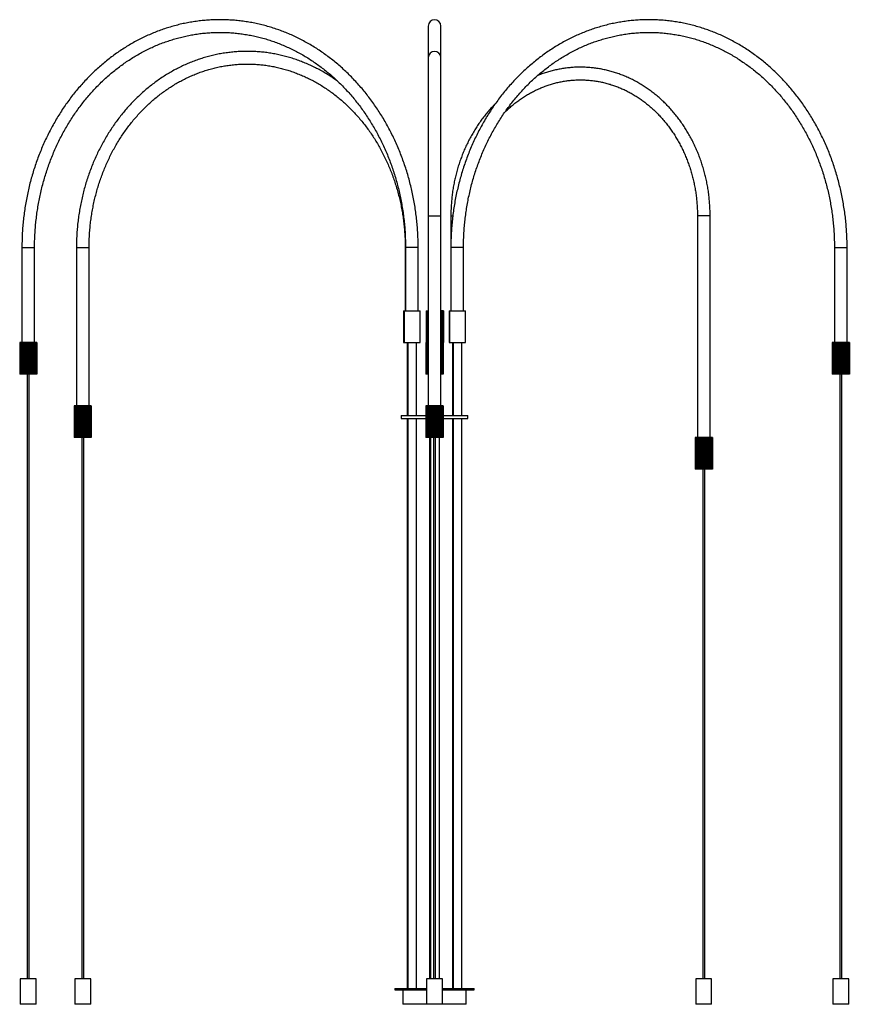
# Paper-space layout '_Normal a' of a CAD drawing. Header units: millimetres. Extents: x -656 to 656, y -23 to 1532.
import ezdxf

# ---------------------------------------------------------------- set-up
doc = ezdxf.new("R2010")
doc.units = ezdxf.units.MM

psp = doc.layouts.new('_Normal a')

# ---------------------------------------------------------------- linework, layer by layer
at = {"color": 7, "linetype": 'Continuous', "lineweight": 25}
for p, q in [((-10, 1522), (-10, 922)), ((10, 922), (10, 1522)), ((25.8, 1222), (25.8, 1072)), ((415.5, 1222), (415.5, 872)), ((435.5, 872), (435.5, 1222)), ((-652.1, 1172), (-652.1, 1022)), ((-632.1, 1022), (-632.1, 1172)), ((-565.9, 1172), (-565.9, 922)), ((-545.9, 922), (-545.9, 1172)), ((-46.3, 1172), (-46.3, 1072)), ((-45.8, 1172), (-45.8, 1072)), ((-25.8, 1072), (-25.8, 1172)), ((45.8, 1072), (45.8, 1172)), ((632.1, 1172), (632.1, 1022)), ((652.1, 1022), (652.1, 1172)), ((-48.8, 1072), (-48.8, 1022)), ((-48.8, 1072), (-22.9, 1072)), ((-47.9, 1072), (-47.9, 1022)), ((-22.9, 1022), (-22.9, 1072)), ((-13.4, 1072), (-13.4, 1022)), ((-13.4, 1072), (-10, 1072)), ((-12.7, 1072), (-12.7, 1022)), ((-12.6, 1072), (-12.6, 1022)), ((-12.2, 1072), (-12.2, 1022)), ((-11.8, 1072), (-11.8, 1022)), ((-10.9, 1072), (-10.9, 1022)), ((-10.2, 1072), (-10.2, 1022)), ((14.4, 1072), (10, 1072)), ((10.6, 1072), (10.6, 1022)), ((11.9, 1072), (11.9, 1022)), ((12.6, 1072), (12.6, 1022)), ((13.5, 1072), (13.5, 1022)), ((13.9, 1072), (13.9, 1022)), ((14.3, 1072), (14.3, 1022)), ((14.4, 1072), (14.4, 1022)), ((22.9, 1072), (22.9, 1022)), ((22.9, 1072), (48.8, 1072)), ((23.8, 1072), (23.8, 1022)), ((48.8, 1022), (48.8, 1072)), ((-652, 1022), (-655.6, 1022)), ((-655.6, 1022), (-655.6, 972)), ((-655.5, 1022), (-655.5, 972)), ((-655.2, 1022), (-655.2, 972)), ((-654.6, 1022), (-654.6, 972)), ((-654, 1022), (-654, 972)), ((-652.9, 1022), (-652.9, 972)), ((-652, 1022), (-652, 972)), ((-632.1, 1022), (-652, 1022)), ((-652, 1022), (-652, 972)), ((-650.6, 1022), (-650.6, 972)), ((-649.9, 1022), (-649.9, 972)), ((-649.4, 1022), (-649.4, 972)), ((-647.7, 1022), (-647.7, 972)), ((-647.2, 1022), (-647.2, 972)), ((-646.4, 1022), (-646.4, 972)), ((-644.4, 1022), (-644.4, 972)), ((-644.2, 1022), (-644.2, 972)), ((-643.1, 1022), (-643.1, 972)), ((-641.1, 1022), (-641.1, 972)), ((-639.9, 972), (-639.9, 1022)), ((-639.7, 1022), (-639.7, 972)), ((-637.7, 1022), (-637.7, 972)), ((-636.9, 972), (-636.9, 1022)), ((-636.4, 1022), (-636.4, 972)), ((-634.7, 1022), (-634.7, 972)), ((-634.2, 972), (-634.2, 1022)), ((-633.5, 1022), (-633.5, 972)), ((-632.1, 1022), (-632.1, 972)), ((-632.1, 972), (-632.1, 1022)), ((-628.5, 1022), (-632.1, 1022)), ((-631.2, 1022), (-631.2, 972)), ((-630.1, 1022), (-630.1, 972)), ((-629.5, 1022), (-629.5, 972)), ((-628.9, 1022), (-628.9, 972)), ((-628.6, 1022), (-628.6, 972)), ((-628.5, 1022), (-628.5, 972)), ((-48.8, 1022), (-22.9, 1022)), ((-43.3, 1022), (-43.3, 907)), ((-42.4, 1022), (-42.4, 907)), ((-28.4, 907), (-28.4, 1022)), ((-13.5, 1022), (-13.5, 972)), ((-13.5, 1022), (-10, 1022)), ((-13.4, 1022), (-13.4, 972)), ((-13.1, 1022), (-13.1, 972)), ((-12.5, 1022), (-12.5, 972)), ((-11.9, 1022), (-11.9, 972)), ((-10.9, 1022), (-10.9, 972)), ((14.4, 1022), (10, 1022)), ((10.9, 1022), (10.9, 972)), ((11.9, 1022), (11.9, 972)), ((12.5, 1022), (12.5, 972)), ((13.1, 1022), (13.1, 972)), ((13.4, 1022), (13.4, 972)), ((13.5, 1022), (13.5, 972)), ((22.9, 1022), (48.8, 1022)), ((28.4, 1022), (28.4, 907)), ((29.3, 1022), (29.3, 907)), ((43.3, 907), (43.3, 1022)), ((631.8, 1022), (628.6, 1022)), ((628.6, 1022), (628.6, 972)), ((628.8, 1022), (628.8, 972)), ((629.3, 1022), (629.3, 972)), ((629.9, 1022), (629.9, 972)), ((630.9, 1022), (630.9, 972)), ((631.8, 1022), (631.8, 972)), ((652.3, 1022), (631.8, 1022)), ((631.8, 1022), (631.8, 972)), ((633.2, 1022), (633.2, 972)), ((633.9, 1022), (633.9, 972)), ((634.4, 1022), (634.4, 972)), ((636.2, 1022), (636.2, 972)), ((636.7, 1022), (636.7, 972)), ((637.6, 1022), (637.6, 972)), ((639.5, 1022), (639.5, 972)), ((639.8, 1022), (639.8, 972)), ((641.1, 1022), (641.1, 972)), ((643.1, 1022), (643.1, 972)), ((644.3, 972), (644.3, 1022)), ((644.6, 1022), (644.6, 972)), ((646.5, 1022), (646.5, 972)), ((647.4, 972), (647.4, 1022)), ((647.9, 1022), (647.9, 972)), ((649.7, 1022), (649.7, 972)), ((650.2, 972), (650.2, 1022)), ((650.9, 1022), (650.9, 972)), ((652.3, 1022), (652.3, 972)), ((652.3, 972), (652.3, 1022)), ((655.6, 1022), (652.3, 1022)), ((653.2, 1022), (653.2, 972)), ((654.2, 1022), (654.2, 972)), ((654.8, 1022), (654.8, 972)), ((655.3, 1022), (655.3, 972)), ((655.6, 1022), (655.6, 972)), ((-652, 972), (-655.6, 972)), ((-632.1, 972), (-652, 972)), ((-643.6, 972), (-643.6, 17)), ((-640.6, 17), (-640.6, 972)), ((-628.5, 972), (-632.1, 972)), ((-10, 972), (-13.5, 972)), ((13.5, 972), (10, 972)), ((631.8, 972), (628.6, 972)), ((652.3, 972), (631.8, 972)), ((640.6, 972), (640.6, 17)), ((643.6, 17), (643.6, 972)), ((655.6, 972), (652.3, 972)), ((-542.4, 922), (-569.4, 922)), ((-569.4, 922), (-569.4, 872)), ((-569.2, 922), (-569.2, 872)), ((-568.7, 922), (-568.7, 872)), ((-568.2, 922), (-568.2, 872)), ((-567.2, 922), (-567.2, 872)), ((-566.4, 922), (-566.4, 872)), ((-565, 922), (-565, 872)), ((-564.3, 922), (-564.3, 872)), ((-564, 922), (-564, 872)), ((-562.3, 922), (-562.3, 872)), ((-561.7, 922), (-561.7, 872)), ((-561, 922), (-561, 872)), ((-559.1, 922), (-559.1, 872)), ((-558.8, 922), (-558.8, 872)), ((-557.7, 922), (-557.7, 872)), ((-555.7, 922), (-555.7, 872)), ((-555.7, 922), (-555.7, 872)), ((-554.5, 872), (-554.5, 922)), ((-554.3, 922), (-554.3, 872)), ((-552.4, 922), (-552.4, 872)), ((-551.5, 872), (-551.5, 922)), ((-551, 922), (-551, 872)), ((-549.2, 922), (-549.2, 872)), ((-548.7, 872), (-548.7, 922)), ((-548, 922), (-548, 872)), ((-546.5, 922), (-546.5, 872)), ((-546.4, 872), (-546.4, 922)), ((-545.5, 922), (-545.5, 872)), ((-544.4, 922), (-544.4, 872)), ((-543.7, 922), (-543.7, 872)), ((-543, 922), (-543, 872)), ((-542.6, 922), (-542.6, 872)), ((-542.4, 922), (-542.4, 872)), ((-10.3, 922), (-13.5, 922)), ((-13.5, 922), (-13.5, 872)), ((-13.3, 922), (-13.3, 872)), ((-12.8, 922), (-12.8, 872)), ((-12.2, 922), (-12.2, 872)), ((-11.2, 922), (-11.2, 872)), ((-10.3, 922), (-10.3, 872)), ((10.3, 922), (-10.3, 922)), ((-10.3, 922), (-10.3, 872)), ((-8.8, 922), (-8.8, 872)), ((-8.1, 922), (-8.1, 872)), ((-7.6, 922), (-7.6, 872)), ((-5.9, 922), (-5.9, 872)), ((-5.4, 922), (-5.4, 872)), ((-4.5, 922), (-4.5, 872)), ((-2.5, 922), (-2.5, 872)), ((-2.3, 922), (-2.3, 872)), ((-1, 922), (-1, 872)), ((1, 922), (1, 872)), ((2.3, 872), (2.3, 922)), ((2.5, 922), (2.5, 872)), ((4.5, 922), (4.5, 872)), ((5.4, 872), (5.4, 922)), ((5.9, 922), (5.9, 872)), ((7.6, 922), (7.6, 872)), ((8.1, 872), (8.1, 922)), ((8.8, 922), (8.8, 872)), ((10.3, 922), (10.3, 872)), ((10.3, 872), (10.3, 922)), ((13.5, 922), (10.3, 922)), ((11.2, 922), (11.2, 872)), ((12.2, 922), (12.2, 872)), ((12.8, 922), (12.8, 872)), ((13.3, 922), (13.3, 872)), ((13.5, 922), (13.5, 872)), ((-52.5, 907), (-52.5, 902)), ((-52.5, 907), (-13.5, 907)), ((-52.5, 902), (-13.5, 902)), ((-43.3, 902), (-43.3, 2)), ((-42.4, 902), (-42.4, 2)), ((-28.4, 2), (-28.4, 902)), ((13.5, 907), (52.5, 907)), ((13.5, 902), (52.5, 902)), ((28.4, 902), (28.4, 2)), ((29.3, 902), (29.3, 2)), ((43.3, 2), (43.3, 902)), ((52.5, 902), (52.5, 907)), ((-542.4, 872), (-569.4, 872)), ((-557.4, 872), (-557.4, 17)), ((-554.4, 17), (-554.4, 872)), ((-10.3, 872), (-13.5, 872)), ((10.3, 872), (-10.3, 872)), ((-7.9, 872), (-7.9, 17)), ((-6.1, 872), (-6.1, 17)), ((-1.5, 872), (-1.5, 17)), ((1.5, 17), (1.5, 872)), ((7.9, 17), (7.9, 872)), ((13.5, 872), (10.3, 872)), ((439.1, 872), (412, 872)), ((412, 872), (412, 822)), ((412.2, 872), (412.2, 822)), ((412.7, 872), (412.7, 822)), ((413.2, 872), (413.2, 822)), ((414.2, 872), (414.2, 822)), ((415, 872), (415, 822)), ((416.4, 872), (416.4, 822)), ((417.1, 872), (417.1, 822)), ((417.5, 872), (417.5, 822)), ((419.2, 872), (419.2, 822)), ((419.7, 872), (419.7, 822)), ((420.4, 872), (420.4, 822)), ((422.3, 872), (422.3, 822)), ((422.6, 872), (422.6, 822)), ((423.7, 872), (423.7, 822)), ((425.7, 872), (425.7, 822)), ((425.8, 872), (425.8, 822)), ((426.9, 822), (426.9, 872)), ((427.1, 872), (427.1, 822)), ((429.1, 872), (429.1, 822)), ((429.9, 822), (429.9, 872)), ((430.4, 872), (430.4, 822)), ((432.2, 872), (432.2, 822)), ((432.7, 822), (432.7, 872)), ((433.4, 872), (433.4, 822)), ((434.9, 872), (434.9, 822)), ((435, 822), (435, 872)), ((435.9, 872), (435.9, 822)), ((437.1, 872), (437.1, 822)), ((437.7, 872), (437.7, 822)), ((438.5, 872), (438.5, 822)), ((438.8, 872), (438.8, 822)), ((439.1, 872), (439.1, 822)), ((439.1, 822), (412, 822)), ((424, 822), (424, 17)), ((427, 17), (427, 822)), ((-654.6, 17), (-654.6, -23)), ((-629.6, 17), (-654.6, 17)), ((-629.6, -23), (-629.6, 17)), ((-568.4, 17), (-568.4, -23)), ((-543.4, 17), (-568.4, 17)), ((-543.4, -23), (-543.4, 17)), ((-12.5, 17), (-12.5, -23)), ((12.5, 17), (-12.5, 17)), ((12.5, -23), (12.5, 17)), ((413, 17), (413, -23)), ((438, 17), (413, 17)), ((438, -23), (438, 17)), ((629.6, 17), (629.6, -23)), ((654.6, 17), (629.6, 17)), ((654.6, -23), (654.6, 17)), ((-62.5, 2), (-62.5, 0)), ((-62.5, 2), (-12.5, 2)), ((-62.5, 0), (-12.5, 0)), ((-50, 0), (-50, -23)), ((12.5, 2), (62.5, 2)), ((12.5, 0), (62.5, 0)), ((50, -23), (50, 0)), ((62.5, 0), (62.5, 2)), ((-629.6, -23), (-654.6, -23)), ((-543.4, -23), (-568.4, -23)), ((50, -23), (-50, -23)), ((438, -23), (413, -23)), ((654.6, -23), (629.6, -23))]:
    psp.add_line(p, q, dxfattribs=at)
at = {"color": 8, "linetype": 'Continuous', "lineweight": 25}
for p, q in [((-10, 1222), (10, 1222)), ((25.8, 1222), (28.8, 1222)), ((435.5, 1222), (415.5, 1222)), ((-652.1, 1172), (-632.1, 1172)), ((-565.9, 1172), (-545.9, 1172)), ((-45.8, 1172), (-46.3, 1172)), ((-25.8, 1172), (-45.8, 1172)), ((45.8, 1172), (25.8, 1172)), ((632.1, 1172), (652.1, 1172))]:
    psp.add_line(p, q, dxfattribs=at)
at = {"color": 7, "linetype": 'Continuous', "lineweight": 25}
for centre in [(0, 1522), (0, 1472)]:
    psp.add_arc(centre, 10, 0, 180, dxfattribs=at)
for points, knots in [([(-25.8, 1172), (-25.8, 1173.9), (-25.9, 1179.3), (-26.1, 1188.3), (-26.7, 1199), (-27.5, 1209.6), (-28.6, 1220.2), (-30, 1230.8), (-31.6, 1241.3), (-33.6, 1251.8), (-35.8, 1262.1), (-38.2, 1272.4), (-40.9, 1282.6), (-43.9, 1292.7), (-47.2, 1302.8), (-50.7, 1312.6), (-54.4, 1322.4), (-58.4, 1332.1), (-62.7, 1341.5), (-67.2, 1350.9), (-71.9, 1360.1), (-76.9, 1369.1), (-82.1, 1378), (-87.5, 1386.6), (-93.1, 1395.1), (-99, 1403.4), (-105.1, 1411.5), (-111.3, 1419.3), (-117.8, 1427), (-124.5, 1434.4), (-131.4, 1441.6), (-138.4, 1448.6), (-145.6, 1455.3), (-153, 1461.8), (-160.6, 1468), (-168.3, 1473.9), (-176.2, 1479.6), (-184.2, 1485), (-192.3, 1490.2), (-200.6, 1495), (-209, 1499.6), (-217.5, 1503.9), (-226.1, 1507.9), (-234.8, 1511.6), (-243.6, 1515), (-252.5, 1518.1), (-261.4, 1520.9), (-270.5, 1523.3), (-279.6, 1525.5), (-288.7, 1527.4), (-297.9, 1528.9), (-307.1, 1530.2), (-316.3, 1531.1), (-325.6, 1531.7), (-334.9, 1532), (-344.2, 1532), (-353.4, 1531.7), (-362.7, 1531), (-371.9, 1530), (-381.2, 1528.8), (-390.3, 1527.2), (-399.5, 1525.3), (-408.5, 1523.1), (-417.5, 1520.5), (-426.5, 1517.7), (-435.4, 1514.6), (-444.2, 1511.1), (-452.8, 1507.4), (-461.4, 1503.4), (-469.9, 1499.1), (-478.3, 1494.5), (-486.6, 1489.6), (-494.7, 1484.4), (-502.7, 1479), (-510.5, 1473.2), (-518.2, 1467.3), (-525.7, 1461), (-533.1, 1454.5), (-540.3, 1447.8), (-547.3, 1440.8), (-554.2, 1433.6), (-560.8, 1426.1), (-567.3, 1418.5), (-573.5, 1410.6), (-579.6, 1402.5), (-585.4, 1394.2), (-591, 1385.7), (-596.4, 1377), (-601.6, 1368.1), (-606.5, 1359.1), (-611.2, 1349.9), (-615.7, 1340.5), (-619.9, 1331), (-623.9, 1321.4), (-627.6, 1311.6), (-631.1, 1301.7), (-634.3, 1291.7), (-637.3, 1281.5), (-640, 1271.3), (-642.4, 1261), (-644.5, 1250.6), (-646.4, 1240.2), (-648.1, 1229.7), (-649.4, 1219.1), (-650.5, 1208.5), (-651.3, 1197.9), (-651.8, 1187.2), (-652, 1178.6), (-652, 1173.5), (-652.1, 1172)], [0, 0, 0, 0, 0.005023, 0.014481, 0.023939, 0.033397, 0.042855, 0.052313, 0.061771, 0.071228, 0.080686, 0.090144, 0.099601, 0.109058, 0.118515, 0.127972, 0.137429, 0.146885, 0.15634, 0.165795, 0.17525, 0.184704, 0.194157, 0.20361, 0.213062, 0.222512, 0.231962, 0.241411, 0.250858, 0.260304, 0.269749, 0.279192, 0.288634, 0.298074, 0.307513, 0.316949, 0.326384, 0.335817, 0.345248, 0.354676, 0.364103, 0.373528, 0.38295, 0.392371, 0.40179, 0.411206, 0.420621, 0.430034, 0.439446, 0.448856, 0.458265, 0.467673, 0.477079, 0.486485, 0.495891, 0.505296, 0.514701, 0.524105, 0.533511, 0.542916, 0.552322, 0.561729, 0.571137, 0.580547, 0.589957, 0.599369, 0.608783, 0.618198, 0.627616, 0.637035, 0.646456, 0.655879, 0.665304, 0.674731, 0.68416, 0.693591, 0.703023, 0.712458, 0.721894, 0.731333, 0.740772, 0.750214, 0.759656, 0.769101, 0.778546, 0.787993, 0.797441, 0.80689, 0.81634, 0.82579, 0.835242, 0.844694, 0.854147, 0.863601, 0.873055, 0.88251, 0.891965, 0.901421, 0.910877, 0.920333, 0.92979, 0.939246, 0.948703, 0.958161, 0.967618, 0.977076, 0.986533, 0.995991, 1, 1, 1, 1]), ([(652.1, 1172), (652, 1173.9), (652, 1179.3), (651.8, 1188.3), (651.2, 1199), (650.4, 1209.6), (649.3, 1220.2), (647.9, 1230.8), (646.2, 1241.3), (644.3, 1251.8), (642.1, 1262.1), (639.7, 1272.4), (637, 1282.6), (634, 1292.7), (630.7, 1302.8), (627.2, 1312.6), (623.5, 1322.4), (619.5, 1332.1), (615.2, 1341.5), (610.7, 1350.9), (606, 1360.1), (601, 1369.1), (595.8, 1378), (590.4, 1386.6), (584.8, 1395.1), (578.9, 1403.4), (572.8, 1411.5), (566.5, 1419.3), (560.1, 1427), (553.4, 1434.4), (546.5, 1441.6), (539.5, 1448.6), (532.2, 1455.3), (524.9, 1461.8), (517.3, 1468), (509.6, 1473.9), (501.7, 1479.6), (493.7, 1485), (485.6, 1490.2), (477.3, 1495), (468.9, 1499.6), (460.4, 1503.9), (451.8, 1507.9), (443.1, 1511.6), (434.3, 1515), (425.4, 1518.1), (416.4, 1520.9), (407.4, 1523.3), (398.3, 1525.5), (389.2, 1527.4), (380, 1528.9), (370.8, 1530.2), (361.5, 1531.1), (352.3, 1531.7), (343, 1532), (333.7, 1532), (324.4, 1531.7), (315.2, 1531), (305.9, 1530), (296.7, 1528.8), (287.6, 1527.2), (278.4, 1525.3), (269.3, 1523.1), (260.3, 1520.5), (251.4, 1517.7), (242.5, 1514.6), (233.7, 1511.1), (225, 1507.4), (216.4, 1503.4), (208, 1499.1), (199.6, 1494.5), (191.3, 1489.6), (183.2, 1484.4), (175.2, 1479), (167.4, 1473.2), (159.7, 1467.3), (152.2, 1461), (144.8, 1454.5), (137.6, 1447.8), (130.6, 1440.8), (123.7, 1433.6), (117.1, 1426.1), (110.6, 1418.5), (104.4, 1410.6), (98.3, 1402.5), (92.5, 1394.2), (86.9, 1385.7), (81.5, 1377), (76.3, 1368.1), (71.4, 1359.1), (66.7, 1349.9), (62.2, 1340.5), (58, 1331), (54, 1321.4), (50.3, 1311.6), (46.8, 1301.7), (43.6, 1291.7), (40.6, 1281.5), (37.9, 1271.3), (35.5, 1261), (33.3, 1250.6), (31.4, 1240.2), (29.8, 1229.7), (28.5, 1219.1), (27.4, 1208.5), (26.6, 1197.9), (26.1, 1187.2), (25.9, 1178.6), (25.8, 1173.5), (25.8, 1172)], [0, 0, 0, 0, 0.005023, 0.014481, 0.023939, 0.033397, 0.042855, 0.052313, 0.061771, 0.071228, 0.080686, 0.090144, 0.099601, 0.109058, 0.118515, 0.127972, 0.137429, 0.146885, 0.15634, 0.165795, 0.17525, 0.184704, 0.194157, 0.20361, 0.213062, 0.222512, 0.231962, 0.241411, 0.250858, 0.260304, 0.269749, 0.279192, 0.288634, 0.298074, 0.307513, 0.316949, 0.326384, 0.335817, 0.345248, 0.354676, 0.364103, 0.373528, 0.38295, 0.392371, 0.40179, 0.411206, 0.420621, 0.430034, 0.439446, 0.448856, 0.458265, 0.467673, 0.477079, 0.486485, 0.495891, 0.505296, 0.514701, 0.524105, 0.533511, 0.542916, 0.552322, 0.561729, 0.571137, 0.580547, 0.589957, 0.599369, 0.608783, 0.618198, 0.627616, 0.637035, 0.646456, 0.655879, 0.665304, 0.674731, 0.68416, 0.693591, 0.703023, 0.712458, 0.721894, 0.731333, 0.740772, 0.750214, 0.759656, 0.769101, 0.778546, 0.787993, 0.797441, 0.80689, 0.81634, 0.82579, 0.835242, 0.844694, 0.854147, 0.863601, 0.873055, 0.88251, 0.891965, 0.901421, 0.910877, 0.920333, 0.92979, 0.939246, 0.948703, 0.958161, 0.967618, 0.977076, 0.986533, 0.995991, 1, 1, 1, 1]), ([(-632.1, 1172), (-632, 1173.8), (-632, 1179), (-631.8, 1187.7), (-631.2, 1198.1), (-630.4, 1208.4), (-629.3, 1218.7), (-628, 1228.9), (-626.3, 1239.1), (-624.4, 1249.2), (-622.3, 1259.2), (-619.9, 1269.2), (-617.2, 1279.1), (-614.2, 1288.8), (-611, 1298.5), (-607.6, 1308), (-603.9, 1317.5), (-600, 1326.8), (-595.8, 1335.9), (-591.4, 1344.9), (-586.7, 1353.7), (-581.8, 1362.4), (-576.7, 1370.9), (-571.4, 1379.2), (-565.8, 1387.3), (-560.1, 1395.2), (-554.1, 1402.9), (-548, 1410.4), (-541.6, 1417.6), (-535.1, 1424.7), (-528.4, 1431.5), (-521.5, 1438), (-514.4, 1444.4), (-507.2, 1450.4), (-499.8, 1456.2), (-492.3, 1461.8), (-484.6, 1467.1), (-476.8, 1472.1), (-468.9, 1476.8), (-460.8, 1481.3), (-452.6, 1485.4), (-444.4, 1489.3), (-436, 1492.9), (-427.5, 1496.1), (-419, 1499.1), (-410.3, 1501.8), (-401.7, 1504.2), (-392.9, 1506.2), (-384.1, 1508), (-375.3, 1509.4), (-366.4, 1510.6), (-357.5, 1511.4), (-348.6, 1511.9), (-339.6, 1512.1), (-330.7, 1511.9), (-321.8, 1511.5), (-312.9, 1510.7), (-304, 1509.6), (-295.1, 1508.2), (-286.3, 1506.5), (-277.6, 1504.5), (-268.9, 1502.2), (-260.2, 1499.6), (-251.7, 1496.6), (-243.2, 1493.4), (-234.8, 1489.8), (-226.5, 1486), (-218.3, 1481.9), (-210.2, 1477.5), (-202.2, 1472.8), (-194.4, 1467.8), (-186.7, 1462.6), (-179.2, 1457.1), (-171.8, 1451.3), (-164.5, 1445.3), (-157.4, 1439), (-150.5, 1432.4), (-143.7, 1425.7), (-137.2, 1418.6), (-130.8, 1411.4), (-124.6, 1403.9), (-118.6, 1396.3), (-112.8, 1388.4), (-107.3, 1380.3), (-101.9, 1372), (-96.8, 1363.6), (-91.8, 1354.9), (-87.2, 1346.1), (-82.7, 1337.1), (-78.5, 1328), (-74.5, 1318.7), (-70.8, 1309.3), (-67.3, 1299.8), (-64.1, 1290.2), (-61.1, 1280.4), (-58.4, 1270.5), (-55.9, 1260.6), (-53.7, 1250.6), (-51.8, 1240.4), (-50.1, 1230.3), (-48.7, 1220), (-47.6, 1209.8), (-46.7, 1199.5), (-46.2, 1189.1), (-45.9, 1180), (-45.8, 1174.3), (-45.8, 1172)], [0, 0, 0, 0, 0.005041, 0.014711, 0.024381, 0.034051, 0.043721, 0.053391, 0.063061, 0.072731, 0.082401, 0.092071, 0.101741, 0.111412, 0.121083, 0.130754, 0.140425, 0.150097, 0.15977, 0.169443, 0.179116, 0.18879, 0.198465, 0.208141, 0.217818, 0.227496, 0.237175, 0.246855, 0.256536, 0.26622, 0.275904, 0.285591, 0.295279, 0.304969, 0.314662, 0.324356, 0.334053, 0.343752, 0.353453, 0.363157, 0.372864, 0.382573, 0.392284, 0.401998, 0.411714, 0.421432, 0.431153, 0.440875, 0.4506, 0.460326, 0.470053, 0.479782, 0.489512, 0.499242, 0.508973, 0.518704, 0.528435, 0.538166, 0.547895, 0.557624, 0.567351, 0.577077, 0.586801, 0.596523, 0.606243, 0.615961, 0.625677, 0.635391, 0.645102, 0.65481, 0.664517, 0.67422, 0.683922, 0.693621, 0.703318, 0.713013, 0.722706, 0.732397, 0.742086, 0.751773, 0.761459, 0.771143, 0.780825, 0.790506, 0.800187, 0.809865, 0.819543, 0.82922, 0.838896, 0.848572, 0.858246, 0.86792, 0.877594, 0.887267, 0.896939, 0.906611, 0.916283, 0.925954, 0.935625, 0.945296, 0.954967, 0.964637, 0.974308, 0.983978, 0.993648, 1, 1, 1, 1]), ([(45.8, 1172), (45.8, 1173.8), (45.9, 1179), (46.1, 1187.7), (46.7, 1198.1), (47.5, 1208.4), (48.6, 1218.7), (49.9, 1228.9), (51.5, 1239.1), (53.4, 1249.2), (55.6, 1259.2), (58, 1269.2), (60.7, 1279.1), (63.6, 1288.8), (66.8, 1298.5), (70.3, 1308), (74, 1317.5), (77.9, 1326.8), (82.1, 1335.9), (86.5, 1344.9), (91.2, 1353.7), (96.1, 1362.4), (101.2, 1370.9), (106.5, 1379.2), (112, 1387.3), (117.8, 1395.2), (123.7, 1402.9), (129.9, 1410.4), (136.3, 1417.6), (142.8, 1424.7), (149.5, 1431.5), (156.4, 1438), (163.5, 1444.4), (170.7, 1450.4), (178.1, 1456.2), (185.6, 1461.8), (193.3, 1467.1), (201.1, 1472.1), (209, 1476.8), (217.1, 1481.3), (225.2, 1485.4), (233.5, 1489.3), (241.9, 1492.9), (250.4, 1496.1), (258.9, 1499.1), (267.5, 1501.8), (276.2, 1504.2), (285, 1506.2), (293.8, 1508), (302.6, 1509.4), (311.5, 1510.6), (320.4, 1511.4), (329.3, 1511.9), (338.2, 1512.1), (347.2, 1511.9), (356.1, 1511.5), (365, 1510.7), (373.9, 1509.6), (382.7, 1508.2), (391.6, 1506.5), (400.3, 1504.5), (409, 1502.2), (417.7, 1499.6), (426.2, 1496.6), (434.7, 1493.4), (443.1, 1489.8), (451.4, 1486), (459.6, 1481.9), (467.7, 1477.5), (475.6, 1472.8), (483.5, 1467.8), (491.2, 1462.6), (498.7, 1457.1), (506.1, 1451.3), (513.4, 1445.3), (520.5, 1439), (527.4, 1432.4), (534.1, 1425.7), (540.7, 1418.6), (547.1, 1411.4), (553.3, 1403.9), (559.3, 1396.3), (565.1, 1388.4), (570.6, 1380.3), (576, 1372), (581.1, 1363.6), (586, 1354.9), (590.7, 1346.1), (595.2, 1337.1), (599.4, 1328), (603.4, 1318.7), (607.1, 1309.3), (610.6, 1299.8), (613.8, 1290.2), (616.8, 1280.4), (619.5, 1270.5), (622, 1260.6), (624.2, 1250.6), (626.1, 1240.4), (627.8, 1230.3), (629.2, 1220), (630.3, 1209.8), (631.1, 1199.5), (631.7, 1189.1), (632, 1180), (632, 1174.3), (632.1, 1172)], [0, 0, 0, 0, 0.005041, 0.014711, 0.024381, 0.034051, 0.043721, 0.053391, 0.063061, 0.072731, 0.082401, 0.092071, 0.101741, 0.111412, 0.121083, 0.130754, 0.140425, 0.150097, 0.15977, 0.169443, 0.179116, 0.18879, 0.198465, 0.208141, 0.217818, 0.227496, 0.237175, 0.246855, 0.256536, 0.26622, 0.275904, 0.285591, 0.295279, 0.304969, 0.314662, 0.324356, 0.334053, 0.343752, 0.353453, 0.363157, 0.372864, 0.382573, 0.392284, 0.401998, 0.411714, 0.421432, 0.431153, 0.440875, 0.4506, 0.460326, 0.470053, 0.479782, 0.489512, 0.499242, 0.508973, 0.518704, 0.528435, 0.538166, 0.547895, 0.557624, 0.567351, 0.577077, 0.586801, 0.596523, 0.606243, 0.615961, 0.625677, 0.635391, 0.645102, 0.65481, 0.664517, 0.67422, 0.683922, 0.693621, 0.703318, 0.713013, 0.722706, 0.732397, 0.742086, 0.751773, 0.761459, 0.771143, 0.780825, 0.790506, 0.800187, 0.809865, 0.819543, 0.82922, 0.838896, 0.848572, 0.858246, 0.86792, 0.877594, 0.887267, 0.896939, 0.906611, 0.916283, 0.925954, 0.935625, 0.945296, 0.954967, 0.964637, 0.974308, 0.983978, 0.993648, 1, 1, 1, 1]), ([(-153.4, 1435.1), (-155.4, 1436.5), (-159.9, 1439.7), (-167, 1444.3), (-174.6, 1448.9), (-182.4, 1453.2), (-190.3, 1457.2), (-198.3, 1461), (-206.3, 1464.4), (-214.5, 1467.6), (-222.8, 1470.4), (-231.1, 1472.9), (-239.5, 1475.2), (-248, 1477.1), (-256.5, 1478.7), (-265, 1480), (-273.6, 1481), (-282.2, 1481.6), (-290.8, 1482), (-299.4, 1482), (-308, 1481.7), (-316.6, 1481.2), (-325.2, 1480.2), (-333.8, 1479), (-342.3, 1477.5), (-350.7, 1475.6), (-359.2, 1473.5), (-367.5, 1471), (-375.8, 1468.2), (-384, 1465.2), (-392.1, 1461.8), (-400.1, 1458.1), (-408, 1454.2), (-415.8, 1449.9), (-423.4, 1445.4), (-431, 1440.6), (-438.4, 1435.5), (-445.6, 1430.1), (-452.7, 1424.5), (-459.6, 1418.6), (-466.4, 1412.5), (-473, 1406.1), (-479.4, 1399.5), (-485.7, 1392.7), (-491.7, 1385.6), (-497.5, 1378.3), (-503.2, 1370.8), (-508.6, 1363.1), (-513.8, 1355.2), (-518.8, 1347.1), (-523.5, 1338.8), (-528.1, 1330.4), (-532.4, 1321.8), (-536.4, 1313), (-540.2, 1304.2), (-543.7, 1295.1), (-547, 1286), (-550.1, 1276.7), (-552.9, 1267.3), (-555.4, 1257.8), (-557.6, 1248.3), (-559.6, 1238.6), (-561.3, 1228.9), (-562.8, 1219.1), (-564, 1209.3), (-564.9, 1199.5), (-565.5, 1189.6), (-565.8, 1180.4), (-565.9, 1174.6), (-565.9, 1172)], [0, 0, 0, 0, 0.012489, 0.027503, 0.042514, 0.05752, 0.072523, 0.087521, 0.102516, 0.117506, 0.132493, 0.147476, 0.162456, 0.177433, 0.192407, 0.207378, 0.222347, 0.237315, 0.252281, 0.267247, 0.282212, 0.297177, 0.312143, 0.327109, 0.342076, 0.357046, 0.372017, 0.386991, 0.401967, 0.416947, 0.43193, 0.446916, 0.461907, 0.476901, 0.491898, 0.5069, 0.521906, 0.536915, 0.551929, 0.566946, 0.581966, 0.596991, 0.612018, 0.627049, 0.642083, 0.657119, 0.672158, 0.6872, 0.702244, 0.71729, 0.732338, 0.747388, 0.762439, 0.777492, 0.792546, 0.807601, 0.822657, 0.837715, 0.852773, 0.867832, 0.882891, 0.897951, 0.913012, 0.928073, 0.943134, 0.958196, 0.973258, 0.988321, 1, 1, 1, 1]), ([(-545.9, 1172), (-545.9, 1173.7), (-545.8, 1178.5), (-545.6, 1186.5), (-545.1, 1196.1), (-544.2, 1205.6), (-543.2, 1215.1), (-541.8, 1224.5), (-540.2, 1233.8), (-538.3, 1243.2), (-536.1, 1252.4), (-533.7, 1261.5), (-531, 1270.6), (-528.1, 1279.5), (-524.9, 1288.3), (-521.5, 1297), (-517.8, 1305.5), (-513.9, 1314), (-509.8, 1322.2), (-505.4, 1330.3), (-500.8, 1338.2), (-496, 1346), (-490.9, 1353.5), (-485.7, 1360.9), (-480.2, 1368), (-474.6, 1374.9), (-468.7, 1381.6), (-462.7, 1388.1), (-456.4, 1394.4), (-450, 1400.4), (-443.5, 1406.2), (-436.8, 1411.7), (-429.9, 1416.9), (-422.9, 1421.9), (-415.7, 1426.6), (-408.4, 1431.1), (-401, 1435.2), (-393.5, 1439.1), (-385.8, 1442.7), (-378.1, 1446), (-370.3, 1449), (-362.4, 1451.6), (-354.4, 1454), (-346.4, 1456.1), (-338.3, 1457.9), (-330.1, 1459.3), (-321.9, 1460.5), (-313.7, 1461.3), (-305.5, 1461.8), (-297.3, 1462), (-289, 1461.9), (-280.8, 1461.5), (-272.6, 1460.8), (-264.4, 1459.7), (-256.2, 1458.3), (-248.1, 1456.7), (-240, 1454.7), (-232, 1452.4), (-224.1, 1449.8), (-216.3, 1446.8), (-208.5, 1443.6), (-200.8, 1440.1), (-193.3, 1436.3), (-185.8, 1432.3), (-178.5, 1427.9), (-171.3, 1423.3), (-164.2, 1418.3), (-157.3, 1413.2), (-150.5, 1407.7), (-143.9, 1402), (-137.5, 1396.1), (-131.2, 1389.9), (-125.1, 1383.5), (-119.2, 1376.8), (-113.5, 1369.9), (-107.9, 1362.8), (-102.6, 1355.5), (-97.5, 1348), (-92.6, 1340.3), (-88, 1332.5), (-83.5, 1324.4), (-79.3, 1316.2), (-75.3, 1307.8), (-71.6, 1299.3), (-68.1, 1290.7), (-64.8, 1281.9), (-61.9, 1273), (-59.1, 1264), (-56.6, 1254.8), (-54.4, 1245.6), (-52.4, 1236.3), (-50.8, 1227), (-49.3, 1217.6), (-48.2, 1208.1), (-47.3, 1198.6), (-46.7, 1189.1), (-46.3, 1180.2), (-46.3, 1174.5), (-46.3, 1172)], [0, 0, 0, 0, 0.0054469, 0.0159109, 0.0263751, 0.0368392, 0.0473034, 0.0577676, 0.0682318, 0.0786962, 0.0891607, 0.0996254, 0.1100904, 0.1205556, 0.1310213, 0.1414875, 0.1519542, 0.1624215, 0.1728896, 0.1833585, 0.1938284, 0.2042995, 0.2147717, 0.2252454, 0.2357206, 0.2461975, 0.2566763, 0.2671571, 0.2776402, 0.2881256, 0.2986137, 0.3091044, 0.319598, 0.3300947, 0.3405945, 0.3510976, 0.361604, 0.3721139, 0.3826272, 0.3931439, 0.403664, 0.4141873, 0.4247138, 0.4352433, 0.4457756, 0.4563103, 0.4668472, 0.477386, 0.4879263, 0.4984676, 0.5090097, 0.5195519, 0.5300939, 0.5406351, 0.5511752, 0.5617137, 0.5722504, 0.5827849, 0.593317, 0.6038463, 0.6143726, 0.6248959, 0.635416, 0.6459329, 0.6564464, 0.6669565, 0.6774634, 0.6879671, 0.6984676, 0.7089651, 0.7194597, 0.7299516, 0.7404408, 0.7509275, 0.761412, 0.7718943, 0.7823746, 0.7928531, 0.80333, 0.8138053, 0.8242793, 0.834752, 0.8452236, 0.8556941, 0.8661638, 0.8766327, 0.8871009, 0.8975684, 0.9080354, 0.9185019, 0.928968, 0.9394338, 0.9498992, 0.9603643, 0.9708292, 0.9812939, 0.9917584, 1, 1, 1, 1]), ([(435.5, 1222), (435.5, 1223.5), (435.5, 1227.9), (435.3, 1235.2), (434.7, 1243.8), (433.9, 1252.4), (432.8, 1261), (431.4, 1269.4), (429.7, 1277.9), (427.8, 1286.2), (425.6, 1294.5), (423.2, 1302.6), (420.5, 1310.7), (417.5, 1318.6), (414.3, 1326.4), (410.8, 1334.1), (407.1, 1341.6), (403.1, 1349), (399, 1356.2), (394.6, 1363.2), (389.9, 1370), (385.1, 1376.6), (380, 1383), (374.8, 1389.2), (369.3, 1395.1), (363.7, 1400.9), (357.9, 1406.3), (351.9, 1411.6), (345.7, 1416.5), (339.4, 1421.3), (333, 1425.7), (326.4, 1429.9), (319.6, 1433.8), (312.8, 1437.4), (305.9, 1440.7), (298.8, 1443.7), (291.7, 1446.4), (284.4, 1448.8), (277.2, 1450.9), (269.8, 1452.7), (262.4, 1454.2), (254.9, 1455.4), (247.5, 1456.3), (240, 1456.8), (232.4, 1457), (224.9, 1457), (217.4, 1456.6), (209.9, 1455.8), (202.5, 1454.8), (195, 1453.5), (187.7, 1451.8), (180.4, 1449.9), (173.1, 1447.6), (167.2, 1445.5), (163.8, 1444.1), (162.8, 1443.7)], [0, 0, 0, 0, 0.010307, 0.029617, 0.048927, 0.068237, 0.087548, 0.106858, 0.126168, 0.145478, 0.164787, 0.184095, 0.203403, 0.222709, 0.242014, 0.261318, 0.28062, 0.299919, 0.319217, 0.338511, 0.357802, 0.377089, 0.396373, 0.415652, 0.434925, 0.454194, 0.473457, 0.492714, 0.511964, 0.531207, 0.550443, 0.569671, 0.588892, 0.608104, 0.62731, 0.646507, 0.665697, 0.684879, 0.704055, 0.723225, 0.742389, 0.761547, 0.780702, 0.799853, 0.819002, 0.838149, 0.857296, 0.876443, 0.895592, 0.914742, 0.933895, 0.953053, 0.972215, 0.991383, 1, 1, 1, 1]), ([(111.2, 1386), (112.7, 1387.5), (116, 1390.7), (121.3, 1395.3), (127.1, 1400.1), (133, 1404.6), (139.1, 1408.8), (145.3, 1412.7), (151.6, 1416.4), (158.1, 1419.7), (164.6, 1422.8), (171.3, 1425.6), (178, 1428.1), (184.8, 1430.3), (191.7, 1432.2), (198.6, 1433.8), (205.6, 1435.1), (212.7, 1436), (219.7, 1436.7), (226.8, 1437), (233.9, 1437), (241, 1436.7), (248, 1436.1), (255.1, 1435.2), (262.1, 1433.9), (269, 1432.4), (275.9, 1430.5), (282.8, 1428.3), (289.5, 1425.9), (296.2, 1423.1), (302.8, 1420), (309.2, 1416.7), (315.6, 1413), (321.8, 1409.1), (327.9, 1404.9), (333.8, 1400.5), (339.6, 1395.7), (345.3, 1390.8), (350.7, 1385.5), (356, 1380.1), (361.1, 1374.4), (366, 1368.5), (370.8, 1362.3), (375.3, 1356), (379.6, 1349.5), (383.7, 1342.7), (387.5, 1335.8), (391.2, 1328.8), (394.6, 1321.6), (397.7, 1314.2), (400.6, 1306.7), (403.3, 1299.1), (405.7, 1291.4), (407.9, 1283.5), (409.8, 1275.6), (411.4, 1267.6), (412.8, 1259.5), (413.9, 1251.4), (414.7, 1243.2), (415.2, 1235), (415.5, 1227.9), (415.5, 1223.6), (415.5, 1222)], [0, 0, 0, 0, 0.0137867, 0.0305891, 0.0473983, 0.0642148, 0.081039, 0.0978713, 0.114712, 0.1315613, 0.1484194, 0.1652863, 0.1821618, 0.1990457, 0.2159375, 0.2328368, 0.2497427, 0.2666544, 0.2835709, 0.3004911, 0.3174139, 0.3343379, 0.3512615, 0.3681834, 0.3851025, 0.4020174, 0.4189273, 0.4358313, 0.4527284, 0.4696182, 0.4865001, 0.5033738, 0.520239, 0.5370959, 0.5539443, 0.5707845, 0.5876167, 0.6044413, 0.6212586, 0.6380691, 0.6548732, 0.6716714, 0.6884642, 0.7052521, 0.7220354, 0.7388147, 0.7555904, 0.7723628, 0.7891324, 0.8058995, 0.8226643, 0.8394272, 0.8561885, 0.8729482, 0.8897068, 0.9064642, 0.9232207, 0.9399764, 0.9567315, 0.973486, 0.9902401, 1, 1, 1, 1]), ([(96, 1399), (95.6, 1398.6), (93.3, 1396.4), (89.2, 1392.1), (83.9, 1386), (78.7, 1379.7), (73.8, 1373.2), (69.1, 1366.5), (64.6, 1359.6), (60.3, 1352.5), (56.2, 1345.3), (52.4, 1337.8), (48.8, 1330.2), (45.4, 1322.5), (42.4, 1314.6), (39.5, 1306.6), (36.9, 1298.5), (34.6, 1290.3), (32.6, 1282), (30.8, 1273.6), (29.3, 1265.2), (28, 1256.7), (27.1, 1248.1), (26.4, 1239.5), (25.9, 1230.8), (25.9, 1225), (25.8, 1222)], [0, 0, 0, 0, 0.0086083, 0.0515672, 0.0945395, 0.1375245, 0.1805213, 0.2235289, 0.2665466, 0.3095733, 0.3526083, 0.3956508, 0.4386999, 0.4817551, 0.5248156, 0.5678808, 0.6109501, 0.6540231, 0.6970992, 0.7401782, 0.7832595, 0.8263429, 0.8694281, 0.9125147, 0.9556027, 1, 1, 1, 1])]:
    psp.add_open_spline(points, degree=3, knots=knots, dxfattribs=at)

doc.saveas('drawing.dxf')
